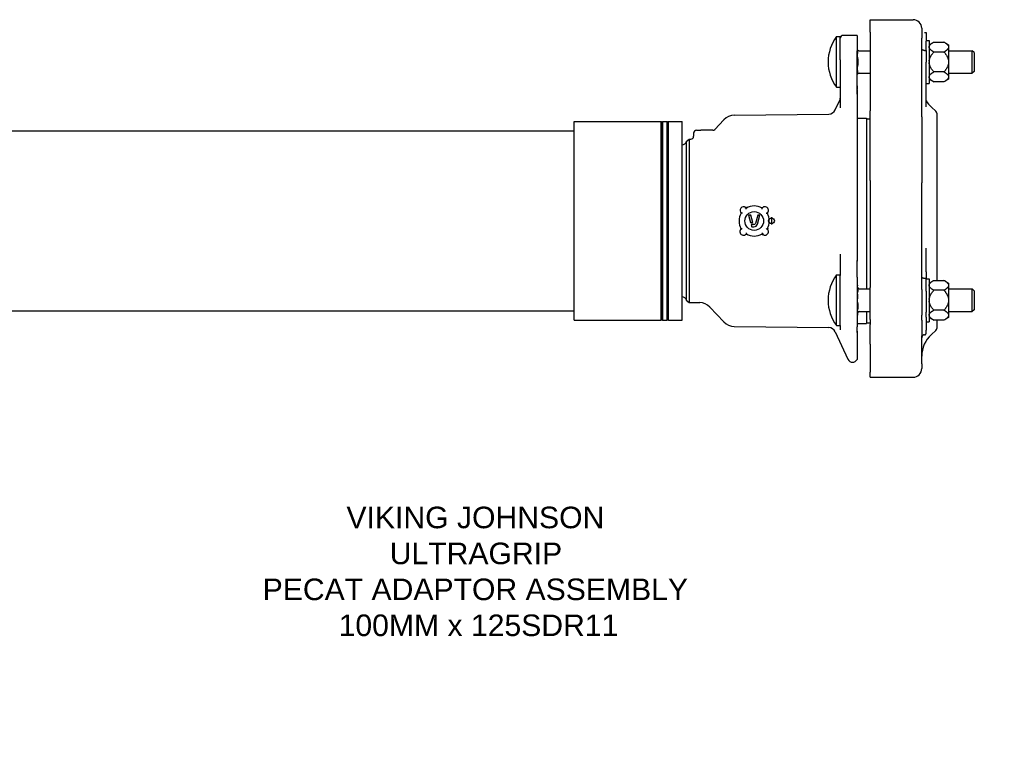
# Model space of a CAD drawing. Header units: millimetres. Extents: x 657 to 4859, y 387 to 1211.
# Tile 2 of 4: x 1040 to 1725, y 387 to 891. Entities that reach past the tile are written whole.
import ezdxf

# ---------------------------------------------------------------- set-up
doc = ezdxf.new("R2010")
doc.units = ezdxf.units.MM
for name, color, linetype in [('DETAIL', 2, 'Continuous'), ('ORIGIN', 6, 'Continuous'), ('TEXT', 7, 'Continuous')]:
    doc.layers.add(name, color=color, linetype=linetype)
doc.styles.add('fastrack', font='ARIAL.TTF')

msp = doc.modelspace()

# ---------------------------------------------------------------- linework, layer by layer
at = {"layer": 'DETAIL'}
for p, q in [((1631.28, 891.14), (1631.28, 891.13)), ((1631.28, 891.14), (1631.28, 891.14)), ((1631.28, 891.14), (1661.28, 891.14)), ((1631.28, 882.39), (1631.28, 891.13)), ((1667.28, 885.14), (1667.28, 885.14)), ((1667.28, 885.13), (1667.28, 885.14)), ((1667.28, 885.13), (1667.28, 878.17)), ((1608.03, 844.14), (1608.03, 879.34)), ((1608.03, 879.34), (1610.64, 879.34)), ((1610.64, 863.16), (1610.64, 879.34)), ((1622.29, 880.24), (1612.64, 880.24)), ((1622.29, 880.24), (1622.29, 869.56)), ((1631.28, 882.39), (1631.28, 827.69)), ((1667.28, 823.47), (1667.28, 878.17)), ((1669.28, 882.17), (1670.28, 882.17)), ((1670.28, 882.16), (1670.28, 882.17)), ((1670.28, 882.17), (1670.28, 882.17)), ((1670.28, 882.16), (1670.28, 876.09)), ((1670.28, 876.74), (1672.42, 876.74)), ((1672.42, 876.74), (1672.42, 846.74)), ((1622.29, 870.01), (1622.64, 870.01)), ((1622.29, 839.3), (1622.29, 869.56)), ((1622.64, 870.01), (1622.64, 867.61)), ((1623.64, 869.59), (1631.28, 869.59)), ((1669.28, 869.74), (1670.28, 869.74)), ((1670.28, 869.74), (1670.28, 876.09)), ((1670.28, 869.74), (1670.28, 861.64)), ((1672.42, 873.74), (1675.62, 875.59)), ((1675.62, 875.59), (1682.72, 875.59)), ((1685.92, 873.74), (1682.72, 875.59)), ((1685.92, 873.74), (1685.92, 872.35)), ((1685.92, 872.35), (1685.92, 871.91)), ((1685.92, 871.91), (1685.92, 862.18)), ((1685.92, 869.59), (1702.42, 869.59)), ((1702.42, 853.89), (1702.42, 869.59)), ((1703.64, 868.37), (1702.42, 869.59)), ((1610.64, 863.16), (1610.64, 829.93)), ((1622.64, 864.96), (1622.64, 867.61)), ((1682.72, 868.66), (1675.62, 868.66)), ((1703.64, 868.37), (1703.64, 855.11)), ((1622.64, 855.91), (1622.64, 858.56)), ((1622.64, 855.91), (1622.64, 853.51)), ((1670.28, 835.32), (1670.28, 861.64)), ((1685.92, 862.18), (1685.92, 861.3)), ((1685.92, 861.3), (1685.92, 851.57)), ((1622.29, 853.47), (1622.64, 853.47)), ((1622.64, 853.5), (1622.64, 853.51)), ((1622.64, 853.47), (1622.64, 853.48)), ((1623.64, 853.89), (1631.28, 853.89)), ((1672.42, 849.74), (1675.62, 847.89)), ((1682.72, 854.81), (1675.62, 854.81)), ((1685.92, 849.74), (1682.72, 847.89)), ((1685.92, 853.89), (1702.42, 853.89)), ((1685.92, 851.57), (1685.92, 851.13)), ((1685.92, 851.13), (1685.92, 849.74)), ((1703.64, 855.11), (1702.42, 853.89)), ((1608.03, 844.14), (1610.64, 844.14)), ((1622.28, 842.57), (1622.28, 723.17)), ((1670.28, 846.74), (1672.42, 846.74)), ((1682.72, 847.89), (1675.62, 847.89)), ((1607.02, 828.38), (1610.46, 835.74)), ((1622.29, 839.3), (1622.29, 723.74)), ((1670.28, 830.57), (1670.28, 835.32)), ((1677.11, 827.58), (1673.96, 830.38)), ((1523.33, 814.86), (1529.74, 821.56)), ((1536.84, 824.64), (1602.55, 825.49)), ((1622.29, 822.59), (1628.88, 822.59)), ((1628.88, 822.59), (1628.88, 703.84)), ((1628.88, 822.09), (1631.28, 822.09)), ((1631.28, 779.28), (1631.28, 827.69)), ((1667.28, 823.47), (1667.28, 777.73)), ((1677.78, 826.09), (1677.78, 709.84)), ((1425.64, 682.11), (1425.64, 820.36)), ((1425.64, 820.36), (1486.14, 820.36)), ((1486.14, 682.11), (1486.14, 820.36)), ((1486.64, 819.86), (1486.14, 820.36)), ((1486.64, 819.86), (1487.14, 820.36)), ((1486.64, 682.61), (1486.64, 819.86)), ((1487.14, 682.11), (1487.14, 820.36)), ((1487.14, 820.36), (1490.14, 820.36)), ((1490.14, 682.11), (1490.14, 820.36)), ((1490.64, 819.86), (1490.14, 820.36)), ((1490.64, 819.86), (1491.14, 820.36)), ((1490.64, 682.61), (1490.64, 819.86)), ((1491.14, 682.11), (1491.14, 820.36)), ((1491.14, 820.36), (1500.64, 820.36)), ((1500.64, 682.11), (1500.64, 820.36)), ((1004.64, 813.74), (1425.64, 813.74)), ((1503.57, 806.42), (1505.48, 808)), ((1505.48, 808), (1506.68, 808.02)), ((1505.48, 808), (1505.48, 694.48)), ((1508.64, 812.24), (1508.64, 810.02)), ((1510.64, 814.24), (1513.64, 814.24)), ((1521.95, 814.24), (1513.64, 814.24)), ((1503.57, 806.42), (1503.57, 696.06)), ((1631.28, 779.28), (1631.28, 704.97)), ((1667.28, 703.43), (1667.28, 777.73)), ((1545.29, 760.09), (1544.97, 760.43)), ((1544.97, 760.43), (1544.97, 760.43)), ((1546.76, 755.12), (1547.42, 754.62)), ((1546.76, 755.12), (1548.16, 750.12)), ((1548.32, 755.12), (1546.76, 755.12)), ((1548.32, 755.12), (1547.94, 754.62)), ((1549.72, 750.12), (1548.32, 755.12)), ((1553.19, 755.12), (1551.57, 749.35)), ((1553.02, 748.95), (1554.75, 755.12)), ((1553.19, 755.12), (1553.57, 754.62)), ((1554.75, 755.12), (1553.19, 755.12)), ((1554.75, 755.12), (1554.09, 754.62)), ((1559.72, 756.58), (1560.08, 756.93)), ((1548.16, 750.12), (1548.54, 750.62)), ((1548.16, 750.12), (1549.72, 750.12)), ((1550.61, 748.62), (1548.58, 748.62)), ((1548.58, 748.62), (1549.24, 748.12)), ((1548.58, 748.62), (1549, 747.12)), ((1549, 747.12), (1549.38, 747.62)), ((1549, 747.12), (1550.61, 747.12)), ((1549.72, 750.12), (1549.06, 750.62)), ((1541.78, 745.66), (1541.42, 745.31)), ((1541.42, 745.31), (1541.42, 745.31)), ((1556.21, 742.15), (1556.55, 741.8)), ((1556.55, 741.8), (1556.55, 741.8)), ((1610.64, 728.12), (1610.64, 713.24)), ((1670.28, 725.85), (1670.28, 732.14)), ((1670.28, 715.72), (1670.28, 725.85)), ((1622.29, 712.01), (1622.29, 723.74)), ((1608.03, 678.39), (1608.03, 713.59)), ((1608.03, 713.59), (1610.64, 713.59)), ((1610.64, 678.39), (1610.64, 713.24)), ((1622.29, 712.01), (1622.29, 677.53)), ((1670.28, 715.72), (1670.28, 710.73)), ((1622.29, 706.39), (1622.64, 706.39)), ((1622.64, 706.39), (1622.64, 706.06)), ((1622.64, 704.73), (1622.64, 706.06)), ((1670.28, 710.99), (1672.42, 710.99)), ((1670.28, 702.4), (1670.28, 710.73)), ((1672.42, 710.99), (1672.42, 680.99)), ((1672.42, 707.99), (1675.62, 709.84)), ((1675.62, 709.84), (1682.72, 709.84)), ((1685.92, 707.99), (1682.72, 709.84)), ((1685.92, 707.99), (1685.92, 706.6)), ((1685.92, 706.6), (1685.92, 706.16)), ((1685.92, 706.16), (1685.92, 696.43)), ((1622.64, 700.17), (1622.64, 701.5)), ((1622.64, 700.17), (1622.64, 696.88)), ((1623.64, 703.84), (1631.28, 703.84)), ((1631.28, 682.6), (1631.28, 704.97)), ((1667.28, 703.43), (1667.28, 685.61)), ((1670.28, 702.4), (1670.28, 687.61)), ((1682.72, 702.91), (1675.62, 702.91)), ((1685.92, 703.84), (1702.42, 703.84)), ((1702.42, 688.14), (1702.42, 703.84)), ((1703.64, 702.62), (1702.42, 703.84)), ((1703.64, 702.62), (1703.64, 689.36)), ((1503.57, 696.06), (1505.48, 694.48)), ((1505.48, 694.48), (1512.85, 694.33)), ((1622.64, 694.6), (1622.64, 696.88)), ((1685.92, 696.43), (1685.92, 695.55)), ((1685.92, 695.55), (1685.92, 685.82)), ((1004.64, 688.74), (1425.64, 688.74)), ((1519.87, 691.24), (1529.74, 680.92)), ((1622.29, 685.59), (1622.64, 685.59)), ((1622.64, 686.78), (1622.64, 689.06)), ((1622.64, 686.78), (1622.64, 685.59)), ((1623.64, 688.14), (1631.28, 688.14)), ((1628.88, 688.14), (1628.88, 679.89)), ((1667.28, 682.16), (1667.28, 685.61)), ((1670.28, 684.15), (1670.28, 687.61)), ((1682.72, 689.06), (1675.62, 689.06)), ((1685.92, 688.14), (1702.42, 688.14)), ((1685.92, 685.82), (1685.92, 685.38)), ((1685.92, 685.38), (1685.92, 683.99)), ((1703.64, 689.36), (1702.42, 688.14)), ((1425.64, 682.11), (1486.14, 682.11)), ((1486.64, 682.61), (1486.14, 682.11)), ((1486.64, 682.61), (1487.14, 682.11)), ((1487.14, 682.11), (1490.14, 682.11)), ((1490.64, 682.61), (1490.14, 682.11)), ((1490.64, 682.61), (1491.14, 682.11)), ((1491.14, 682.11), (1500.64, 682.11)), ((1536.84, 677.84), (1602.55, 676.99)), ((1608.03, 678.39), (1610.64, 678.39)), ((1610.64, 678.39), (1610.64, 675.51)), ((1622.29, 679.89), (1628.88, 679.89)), ((1628.88, 680.39), (1631.28, 680.39)), ((1631.28, 682.6), (1631.28, 679.14)), ((1631.28, 665.48), (1631.28, 679.14)), ((1667.28, 682.16), (1667.28, 671.28)), ((1670.28, 684.15), (1670.28, 675.12)), ((1670.28, 680.99), (1672.42, 680.99)), ((1672.42, 683.99), (1675.62, 682.14)), ((1682.72, 682.14), (1675.62, 682.14)), ((1677.78, 682.14), (1677.78, 676.39)), ((1685.92, 683.99), (1682.72, 682.14)), ((1607.02, 674.1), (1615.97, 654.91)), ((1622.28, 673.49), (1622.28, 654.83)), ((1622.29, 674.46), (1622.29, 677.53)), ((1622.29, 674.46), (1622.29, 657.92)), ((1667.28, 651.82), (1667.28, 671.28)), ((1670.28, 673.01), (1670.28, 675.12)), ((1677.11, 674.9), (1673.96, 672.1)), ((1631.28, 665.48), (1631.28, 646.02)), ((1622.29, 657.92), (1622.28, 654.83)), ((1667.28, 651.82), (1667.28, 648.48)), ((1631.28, 642.48), (1631.28, 646.02)), ((1631.28, 642.48), (1661.28, 642.48))]:
    msp.add_line(p, q, dxfattribs=at)
at = {"layer": 'DETAIL', "flags": 128}
for points in [[(1622.84, 869.99), (1622.84, 869.99), (1622.84, 869.99), (1622.83, 869.99), (1622.83, 869.99), (1622.82, 869.99), (1622.81, 869.99), (1622.8, 869.99), (1622.79, 869.99), (1622.78, 869.99), (1622.77, 869.99), (1622.76, 869.99), (1622.74, 869.99), (1622.73, 869.99), (1622.72, 869.99), (1622.71, 869.99), (1622.7, 870), (1622.69, 870), (1622.68, 870), (1622.67, 870), (1622.66, 870), (1622.65, 870), (1622.65, 870), (1622.64, 870), (1622.64, 870)], [(1669.28, 869.74), (1669.14, 869.74), (1669.01, 869.75), (1668.88, 869.76), (1668.76, 869.77), (1668.63, 869.8), (1668.51, 869.82), (1668.39, 869.85), (1668.27, 869.89), (1668.16, 869.92), (1668.05, 869.97), (1667.95, 870.01), (1667.86, 870.06), (1667.77, 870.12), (1667.69, 870.17), (1667.61, 870.23), (1667.54, 870.29), (1667.48, 870.36), (1667.43, 870.42), (1667.38, 870.49), (1667.34, 870.56), (1667.31, 870.63), (1667.29, 870.7), (1667.28, 870.77), (1667.28, 870.84)], [(1672.42, 872.35), (1672.44, 872.48), (1672.47, 872.61), (1672.51, 872.73), (1672.56, 872.86), (1672.62, 872.99), (1672.69, 873.12), (1672.77, 873.25), (1672.86, 873.38), (1672.96, 873.51), (1673.06, 873.64), (1673.18, 873.78), (1673.31, 873.91), (1673.44, 874.04), (1673.59, 874.18), (1673.74, 874.31), (1673.91, 874.45), (1674.09, 874.59), (1674.27, 874.72), (1674.47, 874.86), (1674.68, 875.01), (1674.9, 875.15), (1675.13, 875.29), (1675.37, 875.44), (1675.62, 875.59)], [(1675.62, 868.66), (1675.37, 868.81), (1675.13, 868.96), (1674.9, 869.1), (1674.68, 869.25), (1674.47, 869.39), (1674.27, 869.53), (1674.09, 869.67), (1673.91, 869.81), (1673.74, 869.94), (1673.59, 870.08), (1673.44, 870.21), (1673.31, 870.34), (1673.18, 870.48), (1673.06, 870.61), (1672.96, 870.74), (1672.86, 870.87), (1672.77, 871), (1672.69, 871.13), (1672.62, 871.26), (1672.56, 871.39), (1672.51, 871.52), (1672.47, 871.65), (1672.44, 871.78), (1672.42, 871.91)], [(1682.72, 875.59), (1682.98, 875.44), (1683.22, 875.29), (1683.45, 875.15), (1683.67, 875.01), (1683.87, 874.86), (1684.07, 874.72), (1684.26, 874.59), (1684.43, 874.45), (1684.6, 874.31), (1684.76, 874.18), (1684.9, 874.04), (1685.04, 873.91), (1685.16, 873.78), (1685.28, 873.64), (1685.39, 873.51), (1685.49, 873.38), (1685.57, 873.25), (1685.65, 873.12), (1685.72, 872.99), (1685.78, 872.86), (1685.83, 872.73), (1685.87, 872.61), (1685.9, 872.48), (1685.92, 872.35)], [(1685.92, 871.91), (1685.9, 871.78), (1685.87, 871.65), (1685.83, 871.52), (1685.78, 871.39), (1685.72, 871.26), (1685.65, 871.13), (1685.57, 871), (1685.49, 870.87), (1685.39, 870.74), (1685.28, 870.61), (1685.16, 870.48), (1685.04, 870.34), (1684.9, 870.21), (1684.76, 870.08), (1684.6, 869.94), (1684.43, 869.81), (1684.26, 869.67), (1684.07, 869.53), (1683.87, 869.39), (1683.67, 869.25), (1683.45, 869.1), (1683.22, 868.96), (1682.98, 868.81), (1682.72, 868.66)], [(1622.64, 864.96), (1622.65, 864.7), (1622.66, 864.43), (1622.68, 864.16), (1622.7, 863.9), (1622.72, 863.64), (1622.74, 863.38), (1622.77, 863.1), (1622.79, 862.83), (1622.81, 862.55), (1622.83, 862.28), (1622.84, 862.02), (1622.84, 861.76), (1622.84, 861.51), (1622.83, 861.24), (1622.81, 860.97), (1622.79, 860.69), (1622.77, 860.42), (1622.74, 860.15), (1622.72, 859.88), (1622.7, 859.62), (1622.68, 859.37), (1622.66, 859.09), (1622.65, 858.82), (1622.64, 858.56)], [(1672.42, 862.18), (1672.44, 862.44), (1672.47, 862.7), (1672.51, 862.95), (1672.56, 863.21), (1672.62, 863.47), (1672.69, 863.73), (1672.77, 863.99), (1672.86, 864.25), (1672.96, 864.51), (1673.06, 864.77), (1673.18, 865.04), (1673.31, 865.3), (1673.44, 865.57), (1673.59, 865.84), (1673.74, 866.11), (1673.91, 866.38), (1674.09, 866.66), (1674.27, 866.93), (1674.47, 867.21), (1674.68, 867.5), (1674.9, 867.78), (1675.13, 868.07), (1675.37, 868.37), (1675.62, 868.66)], [(1682.72, 868.66), (1682.98, 868.37), (1683.22, 868.07), (1683.45, 867.78), (1683.67, 867.5), (1683.87, 867.21), (1684.07, 866.93), (1684.26, 866.66), (1684.43, 866.38), (1684.6, 866.11), (1684.76, 865.84), (1684.9, 865.57), (1685.04, 865.3), (1685.16, 865.04), (1685.28, 864.77), (1685.39, 864.51), (1685.49, 864.25), (1685.57, 863.99), (1685.65, 863.73), (1685.72, 863.47), (1685.78, 863.21), (1685.83, 862.95), (1685.87, 862.7), (1685.9, 862.44), (1685.92, 862.18)], [(1675.62, 854.81), (1675.37, 855.11), (1675.13, 855.4), (1674.9, 855.69), (1674.68, 855.98), (1674.47, 856.26), (1674.27, 856.54), (1674.09, 856.82), (1673.91, 857.1), (1673.74, 857.37), (1673.59, 857.64), (1673.44, 857.91), (1673.31, 858.18), (1673.18, 858.44), (1673.06, 858.7), (1672.96, 858.97), (1672.86, 859.23), (1672.77, 859.49), (1672.69, 859.75), (1672.62, 860.01), (1672.56, 860.27), (1672.51, 860.52), (1672.47, 860.78), (1672.44, 861.04), (1672.42, 861.3)], [(1685.92, 861.3), (1685.9, 861.04), (1685.87, 860.78), (1685.83, 860.52), (1685.78, 860.27), (1685.72, 860.01), (1685.65, 859.75), (1685.57, 859.49), (1685.49, 859.23), (1685.39, 858.97), (1685.28, 858.7), (1685.16, 858.44), (1685.04, 858.18), (1684.9, 857.91), (1684.76, 857.64), (1684.6, 857.37), (1684.43, 857.1), (1684.26, 856.82), (1684.07, 856.54), (1683.87, 856.26), (1683.67, 855.98), (1683.45, 855.69), (1683.22, 855.4), (1682.98, 855.11), (1682.72, 854.81)], [(1622.64, 853.5), (1622.65, 853.5), (1622.66, 853.5), (1622.68, 853.5), (1622.7, 853.5), (1622.72, 853.49), (1622.74, 853.49), (1622.77, 853.49), (1622.79, 853.49), (1622.81, 853.49), (1622.83, 853.49), (1622.84, 853.49), (1622.84, 853.49), (1622.84, 853.49), (1622.83, 853.49), (1622.81, 853.49), (1622.79, 853.49), (1622.77, 853.49), (1622.74, 853.49), (1622.72, 853.48), (1622.7, 853.48), (1622.68, 853.48), (1622.66, 853.48), (1622.65, 853.48), (1622.64, 853.48)], [(1672.42, 851.57), (1672.44, 851.7), (1672.47, 851.83), (1672.51, 851.96), (1672.56, 852.09), (1672.62, 852.22), (1672.69, 852.35), (1672.77, 852.48), (1672.86, 852.61), (1672.96, 852.74), (1673.06, 852.87), (1673.18, 853), (1673.31, 853.13), (1673.44, 853.27), (1673.59, 853.4), (1673.74, 853.54), (1673.91, 853.67), (1674.09, 853.81), (1674.27, 853.95), (1674.47, 854.09), (1674.68, 854.23), (1674.9, 854.37), (1675.13, 854.52), (1675.37, 854.67), (1675.62, 854.81)], [(1675.62, 847.89), (1675.37, 848.04), (1675.13, 848.18), (1674.9, 848.33), (1674.68, 848.47), (1674.47, 848.61), (1674.27, 848.75), (1674.09, 848.89), (1673.91, 849.03), (1673.74, 849.17), (1673.59, 849.3), (1673.44, 849.44), (1673.31, 849.57), (1673.18, 849.7), (1673.06, 849.83), (1672.96, 849.97), (1672.86, 850.1), (1672.77, 850.23), (1672.69, 850.36), (1672.62, 850.49), (1672.56, 850.62), (1672.51, 850.74), (1672.47, 850.87), (1672.44, 851), (1672.42, 851.13)], [(1682.72, 854.81), (1682.98, 854.67), (1683.22, 854.52), (1683.45, 854.37), (1683.67, 854.23), (1683.87, 854.09), (1684.07, 853.95), (1684.26, 853.81), (1684.43, 853.67), (1684.6, 853.54), (1684.76, 853.4), (1684.9, 853.27), (1685.04, 853.13), (1685.16, 853), (1685.28, 852.87), (1685.39, 852.74), (1685.49, 852.61), (1685.57, 852.48), (1685.65, 852.35), (1685.72, 852.22), (1685.78, 852.09), (1685.83, 851.96), (1685.87, 851.83), (1685.9, 851.7), (1685.92, 851.57)], [(1685.92, 851.13), (1685.9, 851), (1685.87, 850.87), (1685.83, 850.74), (1685.78, 850.62), (1685.72, 850.49), (1685.65, 850.36), (1685.57, 850.23), (1685.49, 850.1), (1685.39, 849.97), (1685.28, 849.83), (1685.16, 849.7), (1685.04, 849.57), (1684.9, 849.44), (1684.76, 849.3), (1684.6, 849.17), (1684.43, 849.03), (1684.26, 848.89), (1684.07, 848.75), (1683.87, 848.61), (1683.67, 848.47), (1683.45, 848.33), (1683.22, 848.18), (1682.98, 848.04), (1682.72, 847.89)], [(1622.28, 842.57), (1622.28, 842.62), (1622.28, 842.69), (1622.28, 842.76), (1622.28, 842.84), (1622.28, 842.92), (1622.28, 843.01), (1622.28, 843.1), (1622.28, 843.2), (1622.28, 843.3), (1622.28, 843.4), (1622.27, 843.51), (1622.27, 843.61), (1622.27, 843.73), (1622.27, 843.84), (1622.27, 843.96), (1622.27, 844.08), (1622.27, 844.2), (1622.27, 844.33), (1622.27, 844.46), (1622.27, 844.59), (1622.27, 844.72), (1622.27, 844.86), (1622.27, 845), (1622.27, 845.14)], [(1622.27, 845.14), (1622.27, 845.06), (1622.27, 844.98), (1622.27, 844.89), (1622.27, 844.81), (1622.27, 844.72), (1622.27, 844.64), (1622.27, 844.56), (1622.27, 844.47), (1622.27, 844.39), (1622.27, 844.31), (1622.27, 844.23), (1622.27, 844.14), (1622.27, 844.06), (1622.27, 843.98), (1622.27, 843.9), (1622.27, 843.81), (1622.27, 843.73), (1622.28, 843.65), (1622.28, 843.57), (1622.28, 843.48), (1622.28, 843.4), (1622.28, 843.32), (1622.28, 843.24), (1622.28, 843.16)], [(1622.29, 839.3), (1622.29, 839.46), (1622.29, 839.61), (1622.29, 839.77), (1622.29, 839.93), (1622.29, 840.09), (1622.29, 840.24), (1622.29, 840.4), (1622.28, 840.56), (1622.28, 840.72), (1622.28, 840.88), (1622.28, 841.04), (1622.28, 841.2), (1622.28, 841.36), (1622.28, 841.52), (1622.28, 841.69), (1622.28, 841.85), (1622.28, 842.01), (1622.28, 842.17), (1622.28, 842.34), (1622.28, 842.5), (1622.28, 842.66), (1622.28, 842.83), (1622.28, 842.99), (1622.28, 843.16)], [(1544.63, 760.06), (1544.65, 760.09), (1544.68, 760.11), (1544.7, 760.13), (1544.72, 760.16), (1544.74, 760.18), (1544.76, 760.2), (1544.78, 760.23), (1544.8, 760.25), (1544.82, 760.27), (1544.84, 760.29), (1544.85, 760.31), (1544.87, 760.32), (1544.88, 760.34), (1544.9, 760.36), (1544.91, 760.37), (1544.92, 760.38), (1544.93, 760.39), (1544.94, 760.4), (1544.95, 760.41), (1544.96, 760.42), (1544.96, 760.43), (1544.97, 760.43), (1544.97, 760.43), (1544.97, 760.43)], [(1544.97, 760.43), (1544.97, 760.43), (1544.98, 760.43), (1544.98, 760.43), (1544.99, 760.44), (1545, 760.44), (1545.01, 760.45), (1545.02, 760.45), (1545.03, 760.46), (1545.04, 760.47), (1545.05, 760.48), (1545.07, 760.5), (1545.08, 760.51), (1545.1, 760.52), (1545.12, 760.54), (1545.13, 760.56), (1545.15, 760.57), (1545.17, 760.59), (1545.19, 760.61), (1545.21, 760.63), (1545.23, 760.65), (1545.25, 760.67), (1545.27, 760.69), (1545.29, 760.72), (1545.31, 760.74)], [(1545.22, 759.45), (1545.22, 759.49), (1545.22, 759.52), (1545.23, 759.56), (1545.23, 759.6), (1545.24, 759.64), (1545.24, 759.67), (1545.25, 759.71), (1545.25, 759.74), (1545.25, 759.78), (1545.26, 759.81), (1545.26, 759.84), (1545.27, 759.88), (1545.27, 759.91), (1545.27, 759.93), (1545.28, 759.96), (1545.28, 759.99), (1545.28, 760.01), (1545.29, 760.03), (1545.29, 760.05), (1545.29, 760.06), (1545.29, 760.08), (1545.29, 760.08), (1545.29, 760.09), (1545.29, 760.09)], [(1545.39, 760.66), (1545.38, 760.62), (1545.38, 760.59), (1545.37, 760.56), (1545.37, 760.52), (1545.36, 760.49), (1545.36, 760.46), (1545.35, 760.43), (1545.35, 760.39), (1545.34, 760.36), (1545.34, 760.33), (1545.33, 760.31), (1545.33, 760.28), (1545.33, 760.25), (1545.32, 760.23), (1545.32, 760.21), (1545.31, 760.18), (1545.31, 760.16), (1545.31, 760.15), (1545.3, 760.13), (1545.3, 760.12), (1545.3, 760.11), (1545.3, 760.1), (1545.3, 760.09), (1545.29, 760.09)], [(1556.12, 760.66), (1556.13, 760.63), (1556.13, 760.59), (1556.14, 760.56), (1556.14, 760.52), (1556.15, 760.49), (1556.15, 760.46), (1556.15, 760.43), (1556.16, 760.4), (1556.16, 760.36), (1556.17, 760.34), (1556.17, 760.31), (1556.18, 760.28), (1556.18, 760.25), (1556.19, 760.23), (1556.19, 760.2), (1556.19, 760.18), (1556.2, 760.16), (1556.2, 760.15), (1556.2, 760.13), (1556.21, 760.12), (1556.21, 760.11), (1556.21, 760.1), (1556.21, 760.09), (1556.21, 760.09)], [(1556.37, 759.4), (1556.36, 759.44), (1556.35, 759.48), (1556.34, 759.51), (1556.33, 759.55), (1556.32, 759.59), (1556.31, 759.63), (1556.3, 759.67), (1556.29, 759.71), (1556.28, 759.74), (1556.27, 759.78), (1556.27, 759.81), (1556.26, 759.85), (1556.25, 759.88), (1556.25, 759.91), (1556.24, 759.94), (1556.23, 759.97), (1556.23, 760), (1556.22, 760.02), (1556.22, 760.04), (1556.22, 760.06), (1556.22, 760.07), (1556.21, 760.08), (1556.21, 760.09), (1556.21, 760.09)], [(1541.16, 756.47), (1541.2, 756.47), (1541.24, 756.47), (1541.27, 756.48), (1541.31, 756.48), (1541.34, 756.49), (1541.38, 756.49), (1541.41, 756.5), (1541.44, 756.5), (1541.48, 756.51), (1541.51, 756.51), (1541.54, 756.52), (1541.57, 756.52), (1541.6, 756.53), (1541.63, 756.53), (1541.65, 756.54), (1541.67, 756.54), (1541.7, 756.55), (1541.72, 756.55), (1541.73, 756.56), (1541.75, 756.56), (1541.76, 756.57), (1541.77, 756.57), (1541.78, 756.58), (1541.78, 756.58)], [(1542.46, 756.71), (1542.42, 756.7), (1542.39, 756.7), (1542.35, 756.69), (1542.31, 756.68), (1542.27, 756.67), (1542.23, 756.66), (1542.19, 756.65), (1542.16, 756.65), (1542.12, 756.64), (1542.09, 756.63), (1542.05, 756.63), (1542.02, 756.62), (1541.99, 756.61), (1541.95, 756.61), (1541.93, 756.6), (1541.9, 756.6), (1541.87, 756.6), (1541.85, 756.59), (1541.83, 756.59), (1541.81, 756.59), (1541.8, 756.58), (1541.79, 756.58), (1541.79, 756.58), (1541.78, 756.58)], [(1559.08, 756.66), (1559.12, 756.65), (1559.16, 756.65), (1559.19, 756.64), (1559.23, 756.64), (1559.27, 756.64), (1559.3, 756.63), (1559.34, 756.63), (1559.38, 756.62), (1559.41, 756.62), (1559.44, 756.62), (1559.48, 756.61), (1559.51, 756.61), (1559.54, 756.6), (1559.57, 756.6), (1559.59, 756.6), (1559.62, 756.59), (1559.64, 756.59), (1559.66, 756.59), (1559.68, 756.59), (1559.69, 756.58), (1559.71, 756.58), (1559.72, 756.58), (1559.72, 756.58), (1559.72, 756.58)], [(1559.72, 757.27), (1559.74, 757.25), (1559.77, 757.23), (1559.79, 757.2), (1559.81, 757.18), (1559.84, 757.16), (1559.86, 757.14), (1559.88, 757.12), (1559.9, 757.1), (1559.92, 757.08), (1559.94, 757.06), (1559.96, 757.05), (1559.98, 757.03), (1559.99, 757.01), (1560.01, 757), (1560.02, 756.99), (1560.03, 756.97), (1560.05, 756.96), (1560.06, 756.95), (1560.06, 756.95), (1560.07, 756.94), (1560.08, 756.94), (1560.08, 756.93), (1560.08, 756.93), (1560.08, 756.93)], [(1560.36, 756.46), (1560.32, 756.46), (1560.29, 756.47), (1560.25, 756.47), (1560.21, 756.48), (1560.18, 756.49), (1560.14, 756.49), (1560.11, 756.5), (1560.07, 756.5), (1560.04, 756.51), (1560.01, 756.51), (1559.97, 756.52), (1559.94, 756.53), (1559.91, 756.53), (1559.89, 756.54), (1559.86, 756.54), (1559.83, 756.55), (1559.81, 756.55), (1559.79, 756.56), (1559.77, 756.56), (1559.76, 756.57), (1559.74, 756.57), (1559.73, 756.57), (1559.73, 756.58), (1559.72, 756.58)], [(1560.45, 756.55), (1560.43, 756.57), (1560.4, 756.6), (1560.38, 756.62), (1560.36, 756.64), (1560.33, 756.66), (1560.31, 756.69), (1560.29, 756.71), (1560.26, 756.73), (1560.24, 756.75), (1560.22, 756.77), (1560.21, 756.79), (1560.19, 756.81), (1560.17, 756.83), (1560.16, 756.84), (1560.14, 756.86), (1560.13, 756.87), (1560.12, 756.88), (1560.11, 756.89), (1560.1, 756.9), (1560.09, 756.91), (1560.09, 756.92), (1560.08, 756.92), (1560.08, 756.93), (1560.08, 756.93)], [(1541.06, 745.69), (1541.08, 745.67), (1541.11, 745.64), (1541.13, 745.62), (1541.16, 745.6), (1541.18, 745.58), (1541.2, 745.55), (1541.22, 745.53), (1541.25, 745.51), (1541.27, 745.49), (1541.29, 745.47), (1541.3, 745.45), (1541.32, 745.43), (1541.34, 745.42), (1541.35, 745.4), (1541.37, 745.38), (1541.38, 745.37), (1541.39, 745.36), (1541.4, 745.35), (1541.4, 745.34), (1541.41, 745.33), (1541.42, 745.32), (1541.42, 745.32), (1541.42, 745.31), (1541.42, 745.31)], [(1541.16, 745.79), (1541.2, 745.78), (1541.23, 745.78), (1541.27, 745.77), (1541.3, 745.77), (1541.34, 745.76), (1541.37, 745.75), (1541.41, 745.75), (1541.44, 745.74), (1541.47, 745.74), (1541.51, 745.73), (1541.54, 745.73), (1541.57, 745.72), (1541.6, 745.71), (1541.62, 745.71), (1541.65, 745.7), (1541.67, 745.7), (1541.7, 745.69), (1541.72, 745.69), (1541.73, 745.68), (1541.75, 745.68), (1541.76, 745.68), (1541.77, 745.67), (1541.78, 745.67), (1541.78, 745.66)], [(1541.78, 744.97), (1541.76, 744.99), (1541.74, 745.01), (1541.71, 745.04), (1541.69, 745.06), (1541.67, 745.08), (1541.64, 745.1), (1541.62, 745.12), (1541.6, 745.14), (1541.58, 745.16), (1541.56, 745.18), (1541.54, 745.19), (1541.53, 745.21), (1541.51, 745.23), (1541.49, 745.24), (1541.48, 745.25), (1541.47, 745.26), (1541.46, 745.27), (1541.45, 745.28), (1541.44, 745.29), (1541.43, 745.3), (1541.43, 745.3), (1541.42, 745.31), (1541.42, 745.31), (1541.42, 745.31)], [(1542.42, 745.59), (1542.39, 745.59), (1542.35, 745.59), (1542.31, 745.6), (1542.27, 745.6), (1542.24, 745.61), (1542.2, 745.61), (1542.17, 745.62), (1542.13, 745.62), (1542.1, 745.62), (1542.06, 745.63), (1542.03, 745.63), (1542, 745.64), (1541.97, 745.64), (1541.94, 745.64), (1541.91, 745.65), (1541.89, 745.65), (1541.86, 745.65), (1541.84, 745.66), (1541.83, 745.66), (1541.81, 745.66), (1541.8, 745.66), (1541.79, 745.66), (1541.79, 745.66), (1541.78, 745.66)], [(1545.14, 742.85), (1545.15, 742.81), (1545.16, 742.77), (1545.17, 742.73), (1545.18, 742.69), (1545.19, 742.65), (1545.2, 742.61), (1545.21, 742.58), (1545.22, 742.54), (1545.22, 742.5), (1545.23, 742.46), (1545.24, 742.43), (1545.25, 742.39), (1545.25, 742.36), (1545.26, 742.33), (1545.27, 742.3), (1545.27, 742.27), (1545.28, 742.25), (1545.28, 742.22), (1545.28, 742.2), (1545.29, 742.18), (1545.29, 742.17), (1545.29, 742.16), (1545.29, 742.15), (1545.29, 742.15)], [(1545.4, 741.58), (1545.39, 741.62), (1545.39, 741.65), (1545.38, 741.69), (1545.38, 741.72), (1545.37, 741.75), (1545.37, 741.78), (1545.36, 741.82), (1545.36, 741.85), (1545.35, 741.88), (1545.35, 741.91), (1545.34, 741.94), (1545.34, 741.96), (1545.33, 741.99), (1545.33, 742.01), (1545.32, 742.04), (1545.32, 742.06), (1545.32, 742.08), (1545.31, 742.1), (1545.31, 742.11), (1545.3, 742.13), (1545.3, 742.14), (1545.3, 742.14), (1545.3, 742.15), (1545.29, 742.15)], [(1556.13, 741.59), (1556.14, 741.62), (1556.14, 741.66), (1556.15, 741.69), (1556.15, 741.72), (1556.16, 741.76), (1556.16, 741.79), (1556.16, 741.82), (1556.17, 741.85), (1556.17, 741.88), (1556.18, 741.91), (1556.18, 741.94), (1556.19, 741.97), (1556.19, 741.99), (1556.19, 742.02), (1556.2, 742.04), (1556.2, 742.06), (1556.2, 742.08), (1556.2, 742.1), (1556.21, 742.12), (1556.21, 742.13), (1556.21, 742.14), (1556.21, 742.15), (1556.21, 742.15), (1556.21, 742.15)], [(1556.29, 742.79), (1556.29, 742.76), (1556.28, 742.72), (1556.28, 742.68), (1556.27, 742.64), (1556.27, 742.61), (1556.26, 742.57), (1556.26, 742.54), (1556.26, 742.5), (1556.25, 742.47), (1556.25, 742.43), (1556.24, 742.4), (1556.24, 742.37), (1556.24, 742.34), (1556.23, 742.31), (1556.23, 742.28), (1556.23, 742.26), (1556.22, 742.23), (1556.22, 742.21), (1556.22, 742.2), (1556.22, 742.18), (1556.21, 742.17), (1556.21, 742.16), (1556.21, 742.15), (1556.21, 742.15)], [(1556.21, 741.5), (1556.24, 741.52), (1556.26, 741.54), (1556.28, 741.56), (1556.3, 741.58), (1556.32, 741.6), (1556.34, 741.62), (1556.36, 741.64), (1556.38, 741.66), (1556.39, 741.68), (1556.41, 741.69), (1556.43, 741.71), (1556.44, 741.72), (1556.46, 741.74), (1556.47, 741.75), (1556.49, 741.76), (1556.5, 741.77), (1556.51, 741.78), (1556.52, 741.78), (1556.53, 741.79), (1556.54, 741.79), (1556.54, 741.8), (1556.55, 741.8), (1556.55, 741.8), (1556.55, 741.8)], [(1556.9, 742.16), (1556.87, 742.14), (1556.85, 742.11), (1556.83, 742.09), (1556.81, 742.07), (1556.79, 742.04), (1556.76, 742.02), (1556.74, 742), (1556.72, 741.98), (1556.71, 741.96), (1556.69, 741.94), (1556.67, 741.92), (1556.65, 741.9), (1556.64, 741.89), (1556.62, 741.87), (1556.61, 741.86), (1556.6, 741.85), (1556.59, 741.83), (1556.58, 741.82), (1556.57, 741.82), (1556.56, 741.81), (1556.56, 741.8), (1556.56, 741.8), (1556.55, 741.8), (1556.55, 741.8)], [(1559.03, 745.51), (1559.07, 745.52), (1559.11, 745.53), (1559.15, 745.54), (1559.18, 745.55), (1559.22, 745.56), (1559.26, 745.57), (1559.3, 745.58), (1559.34, 745.58), (1559.37, 745.59), (1559.41, 745.6), (1559.45, 745.61), (1559.48, 745.62), (1559.51, 745.62), (1559.54, 745.63), (1559.57, 745.64), (1559.6, 745.64), (1559.63, 745.65), (1559.65, 745.65), (1559.67, 745.65), (1559.69, 745.66), (1559.7, 745.66), (1559.71, 745.66), (1559.72, 745.66), (1559.72, 745.66)], [(1560.36, 745.8), (1560.33, 745.79), (1560.29, 745.79), (1560.25, 745.78), (1560.22, 745.78), (1560.18, 745.77), (1560.15, 745.76), (1560.11, 745.76), (1560.08, 745.75), (1560.04, 745.75), (1560.01, 745.74), (1559.98, 745.73), (1559.95, 745.73), (1559.92, 745.72), (1559.89, 745.72), (1559.86, 745.71), (1559.84, 745.7), (1559.81, 745.7), (1559.79, 745.69), (1559.77, 745.69), (1559.76, 745.68), (1559.74, 745.68), (1559.73, 745.67), (1559.73, 745.67), (1559.72, 745.66)], [(1622.27, 719.9), (1622.27, 720.01), (1622.27, 720.12), (1622.27, 720.24), (1622.27, 720.36), (1622.27, 720.49), (1622.27, 720.62), (1622.27, 720.75), (1622.27, 720.89), (1622.27, 721.03), (1622.27, 721.17), (1622.27, 721.31), (1622.27, 721.45), (1622.27, 721.59), (1622.27, 721.73), (1622.27, 721.87), (1622.28, 722.01), (1622.28, 722.14), (1622.28, 722.28), (1622.28, 722.41), (1622.28, 722.55), (1622.28, 722.69), (1622.28, 722.84), (1622.28, 723), (1622.28, 723.17)], [(1622.27, 719.9), (1622.27, 719.97), (1622.27, 720.03), (1622.27, 720.1), (1622.27, 720.16), (1622.27, 720.22), (1622.27, 720.29), (1622.27, 720.35), (1622.27, 720.42), (1622.27, 720.48), (1622.27, 720.55), (1622.27, 720.61), (1622.27, 720.68), (1622.27, 720.74), (1622.27, 720.81), (1622.27, 720.87), (1622.27, 720.94), (1622.27, 721), (1622.27, 721.07), (1622.27, 721.13), (1622.28, 721.2), (1622.28, 721.26), (1622.28, 721.33), (1622.28, 721.4), (1622.28, 721.46)], [(1622.28, 721.46), (1622.28, 721.55), (1622.28, 721.65), (1622.28, 721.74), (1622.28, 721.83), (1622.28, 721.93), (1622.28, 722.02), (1622.28, 722.12), (1622.28, 722.21), (1622.28, 722.3), (1622.28, 722.4), (1622.28, 722.49), (1622.28, 722.59), (1622.28, 722.68), (1622.28, 722.78), (1622.28, 722.88), (1622.28, 722.97), (1622.29, 723.07), (1622.29, 723.16), (1622.29, 723.26), (1622.29, 723.36), (1622.29, 723.45), (1622.29, 723.55), (1622.29, 723.65), (1622.29, 723.74)], [(1669.28, 711.19), (1669.14, 711.2), (1669.01, 711.2), (1668.88, 711.21), (1668.76, 711.23), (1668.63, 711.24), (1668.51, 711.27), (1668.39, 711.29), (1668.27, 711.32), (1668.16, 711.35), (1668.05, 711.39), (1667.95, 711.43), (1667.86, 711.47), (1667.77, 711.51), (1667.69, 711.56), (1667.61, 711.61), (1667.54, 711.66), (1667.48, 711.71), (1667.43, 711.76), (1667.38, 711.82), (1667.34, 711.88), (1667.31, 711.93), (1667.29, 711.99), (1667.28, 712.05), (1667.28, 712.11)], [(1670.28, 710.73), (1670.27, 710.76), (1670.27, 710.79), (1670.26, 710.82), (1670.24, 710.85), (1670.22, 710.88), (1670.2, 710.91), (1670.18, 710.93), (1670.14, 710.96), (1670.11, 710.99), (1670.07, 711.01), (1670.03, 711.04), (1669.99, 711.06), (1669.94, 711.08), (1669.89, 711.1), (1669.84, 711.12), (1669.78, 711.13), (1669.72, 711.15), (1669.66, 711.16), (1669.6, 711.17), (1669.54, 711.18), (1669.47, 711.19), (1669.41, 711.19), (1669.34, 711.19), (1669.28, 711.19)], [(1672.42, 706.6), (1672.44, 706.73), (1672.47, 706.86), (1672.51, 706.98), (1672.56, 707.11), (1672.62, 707.24), (1672.69, 707.37), (1672.77, 707.5), (1672.86, 707.63), (1672.96, 707.76), (1673.06, 707.89), (1673.18, 708.03), (1673.31, 708.16), (1673.44, 708.29), (1673.59, 708.43), (1673.74, 708.56), (1673.91, 708.7), (1674.09, 708.84), (1674.27, 708.97), (1674.47, 709.11), (1674.68, 709.26), (1674.9, 709.4), (1675.13, 709.54), (1675.37, 709.69), (1675.62, 709.84)], [(1675.62, 702.91), (1675.37, 703.06), (1675.13, 703.21), (1674.9, 703.35), (1674.68, 703.5), (1674.47, 703.64), (1674.27, 703.78), (1674.09, 703.92), (1673.91, 704.06), (1673.74, 704.19), (1673.59, 704.33), (1673.44, 704.46), (1673.31, 704.59), (1673.18, 704.73), (1673.06, 704.86), (1672.96, 704.99), (1672.86, 705.12), (1672.77, 705.25), (1672.69, 705.38), (1672.62, 705.51), (1672.56, 705.64), (1672.51, 705.77), (1672.47, 705.9), (1672.44, 706.03), (1672.42, 706.16)], [(1682.72, 709.84), (1682.98, 709.69), (1683.22, 709.54), (1683.45, 709.4), (1683.67, 709.26), (1683.87, 709.11), (1684.07, 708.97), (1684.26, 708.84), (1684.43, 708.7), (1684.6, 708.56), (1684.76, 708.43), (1684.9, 708.29), (1685.04, 708.16), (1685.16, 708.03), (1685.28, 707.89), (1685.39, 707.76), (1685.49, 707.63), (1685.57, 707.5), (1685.65, 707.37), (1685.72, 707.24), (1685.78, 707.11), (1685.83, 706.98), (1685.87, 706.86), (1685.9, 706.73), (1685.92, 706.6)], [(1685.92, 706.16), (1685.9, 706.03), (1685.87, 705.9), (1685.83, 705.77), (1685.78, 705.64), (1685.72, 705.51), (1685.65, 705.38), (1685.57, 705.25), (1685.49, 705.12), (1685.39, 704.99), (1685.28, 704.86), (1685.16, 704.73), (1685.04, 704.59), (1684.9, 704.46), (1684.76, 704.33), (1684.6, 704.19), (1684.43, 704.06), (1684.26, 703.92), (1684.07, 703.78), (1683.87, 703.64), (1683.67, 703.5), (1683.45, 703.35), (1683.22, 703.21), (1682.98, 703.06), (1682.72, 702.91)], [(1622.64, 704.73), (1622.65, 704.6), (1622.66, 704.46), (1622.68, 704.32), (1622.7, 704.19), (1622.72, 704.06), (1622.74, 703.93), (1622.77, 703.79), (1622.79, 703.65), (1622.81, 703.51), (1622.83, 703.38), (1622.84, 703.24), (1622.84, 703.11), (1622.84, 702.99), (1622.83, 702.85), (1622.81, 702.71), (1622.79, 702.58), (1622.77, 702.44), (1622.74, 702.3), (1622.72, 702.17), (1622.7, 702.04), (1622.68, 701.91), (1622.66, 701.77), (1622.65, 701.63), (1622.64, 701.5)], [(1672.42, 696.43), (1672.44, 696.69), (1672.47, 696.95), (1672.51, 697.2), (1672.56, 697.46), (1672.62, 697.72), (1672.69, 697.98), (1672.77, 698.24), (1672.86, 698.5), (1672.96, 698.76), (1673.06, 699.02), (1673.18, 699.29), (1673.31, 699.55), (1673.44, 699.82), (1673.59, 700.09), (1673.74, 700.36), (1673.91, 700.63), (1674.09, 700.91), (1674.27, 701.18), (1674.47, 701.46), (1674.68, 701.75), (1674.9, 702.03), (1675.13, 702.32), (1675.37, 702.62), (1675.62, 702.91)], [(1682.72, 702.91), (1682.98, 702.62), (1683.22, 702.32), (1683.45, 702.03), (1683.67, 701.75), (1683.87, 701.46), (1684.07, 701.18), (1684.26, 700.91), (1684.43, 700.63), (1684.6, 700.36), (1684.76, 700.09), (1684.9, 699.82), (1685.04, 699.55), (1685.16, 699.29), (1685.28, 699.02), (1685.39, 698.76), (1685.49, 698.5), (1685.57, 698.24), (1685.65, 697.98), (1685.72, 697.72), (1685.78, 697.46), (1685.83, 697.2), (1685.87, 696.95), (1685.9, 696.69), (1685.92, 696.43)], [(1622.64, 694.6), (1622.65, 694.37), (1622.66, 694.13), (1622.68, 693.9), (1622.7, 693.68), (1622.72, 693.45), (1622.74, 693.22), (1622.77, 692.99), (1622.79, 692.75), (1622.81, 692.52), (1622.83, 692.28), (1622.84, 692.05), (1622.84, 691.83), (1622.84, 691.61), (1622.83, 691.38), (1622.81, 691.15), (1622.79, 690.91), (1622.77, 690.67), (1622.74, 690.44), (1622.72, 690.21), (1622.7, 689.98), (1622.68, 689.76), (1622.66, 689.53), (1622.65, 689.29), (1622.64, 689.06)], [(1675.62, 689.06), (1675.37, 689.36), (1675.13, 689.65), (1674.9, 689.94), (1674.68, 690.23), (1674.47, 690.51), (1674.27, 690.79), (1674.09, 691.07), (1673.91, 691.35), (1673.74, 691.62), (1673.59, 691.89), (1673.44, 692.16), (1673.31, 692.43), (1673.18, 692.69), (1673.06, 692.95), (1672.96, 693.22), (1672.86, 693.48), (1672.77, 693.74), (1672.69, 694), (1672.62, 694.26), (1672.56, 694.52), (1672.51, 694.77), (1672.47, 695.03), (1672.44, 695.29), (1672.42, 695.55)], [(1685.92, 695.55), (1685.9, 695.29), (1685.87, 695.03), (1685.83, 694.77), (1685.78, 694.52), (1685.72, 694.26), (1685.65, 694), (1685.57, 693.74), (1685.49, 693.48), (1685.39, 693.22), (1685.28, 692.95), (1685.16, 692.69), (1685.04, 692.43), (1684.9, 692.16), (1684.76, 691.89), (1684.6, 691.62), (1684.43, 691.35), (1684.26, 691.07), (1684.07, 690.79), (1683.87, 690.51), (1683.67, 690.23), (1683.45, 689.94), (1683.22, 689.65), (1682.98, 689.36), (1682.72, 689.06)], [(1672.42, 685.82), (1672.44, 685.95), (1672.47, 686.08), (1672.51, 686.21), (1672.56, 686.34), (1672.62, 686.47), (1672.69, 686.6), (1672.77, 686.73), (1672.86, 686.86), (1672.96, 686.99), (1673.06, 687.12), (1673.18, 687.25), (1673.31, 687.38), (1673.44, 687.52), (1673.59, 687.65), (1673.74, 687.79), (1673.91, 687.92), (1674.09, 688.06), (1674.27, 688.2), (1674.47, 688.34), (1674.68, 688.48), (1674.9, 688.62), (1675.13, 688.77), (1675.37, 688.92), (1675.62, 689.06)], [(1675.62, 682.14), (1675.37, 682.29), (1675.13, 682.43), (1674.9, 682.58), (1674.68, 682.72), (1674.47, 682.86), (1674.27, 683), (1674.09, 683.14), (1673.91, 683.28), (1673.74, 683.42), (1673.59, 683.55), (1673.44, 683.69), (1673.31, 683.82), (1673.18, 683.95), (1673.06, 684.08), (1672.96, 684.22), (1672.86, 684.35), (1672.77, 684.48), (1672.69, 684.61), (1672.62, 684.74), (1672.56, 684.87), (1672.51, 684.99), (1672.47, 685.12), (1672.44, 685.25), (1672.42, 685.38)], [(1682.72, 689.06), (1682.98, 688.92), (1683.22, 688.77), (1683.45, 688.62), (1683.67, 688.48), (1683.87, 688.34), (1684.07, 688.2), (1684.26, 688.06), (1684.43, 687.92), (1684.6, 687.79), (1684.76, 687.65), (1684.9, 687.52), (1685.04, 687.38), (1685.16, 687.25), (1685.28, 687.12), (1685.39, 686.99), (1685.49, 686.86), (1685.57, 686.73), (1685.65, 686.6), (1685.72, 686.47), (1685.78, 686.34), (1685.83, 686.21), (1685.87, 686.08), (1685.9, 685.95), (1685.92, 685.82)], [(1685.92, 685.38), (1685.9, 685.25), (1685.87, 685.12), (1685.83, 684.99), (1685.78, 684.87), (1685.72, 684.74), (1685.65, 684.61), (1685.57, 684.48), (1685.49, 684.35), (1685.39, 684.22), (1685.28, 684.08), (1685.16, 683.95), (1685.04, 683.82), (1684.9, 683.69), (1684.76, 683.55), (1684.6, 683.42), (1684.43, 683.28), (1684.26, 683.14), (1684.07, 683), (1683.87, 682.86), (1683.67, 682.72), (1683.45, 682.58), (1683.22, 682.43), (1682.98, 682.29), (1682.72, 682.14)], [(1622.28, 673.49), (1622.28, 673.56), (1622.28, 673.64), (1622.28, 673.71), (1622.28, 673.79), (1622.28, 673.86), (1622.28, 673.94), (1622.28, 674.01), (1622.28, 674.08), (1622.28, 674.15), (1622.28, 674.22), (1622.28, 674.28), (1622.28, 674.35), (1622.28, 674.42), (1622.28, 674.49), (1622.27, 674.56), (1622.27, 674.63), (1622.27, 674.7), (1622.27, 674.77), (1622.27, 674.83), (1622.27, 674.89), (1622.27, 674.93), (1622.27, 674.98), (1622.27, 675.01), (1622.27, 675.03)], [(1622.27, 675.03), (1622.27, 675.02), (1622.27, 675.02), (1622.27, 675.01), (1622.27, 675), (1622.27, 675), (1622.27, 674.99), (1622.27, 674.98), (1622.27, 674.98), (1622.27, 674.97), (1622.27, 674.96), (1622.27, 674.95), (1622.27, 674.95), (1622.27, 674.94), (1622.27, 674.93), (1622.27, 674.93), (1622.27, 674.92), (1622.28, 674.91), (1622.28, 674.91), (1622.28, 674.9), (1622.28, 674.89), (1622.28, 674.89), (1622.28, 674.88), (1622.28, 674.87), (1622.28, 674.87)], [(1622.29, 674.46), (1622.29, 674.48), (1622.29, 674.49), (1622.29, 674.51), (1622.29, 674.53), (1622.29, 674.54), (1622.29, 674.56), (1622.29, 674.58), (1622.28, 674.59), (1622.28, 674.61), (1622.28, 674.63), (1622.28, 674.64), (1622.28, 674.66), (1622.28, 674.68), (1622.28, 674.7), (1622.28, 674.71), (1622.28, 674.73), (1622.28, 674.75), (1622.28, 674.76), (1622.28, 674.78), (1622.28, 674.8), (1622.28, 674.81), (1622.28, 674.83), (1622.28, 674.85), (1622.28, 674.87)], [(1669.28, 671.99), (1669.14, 671.98), (1669.01, 671.97), (1668.88, 671.95), (1668.76, 671.92), (1668.63, 671.88), (1668.51, 671.83), (1668.39, 671.77), (1668.27, 671.71), (1668.16, 671.64), (1668.05, 671.56), (1667.95, 671.48), (1667.86, 671.38), (1667.77, 671.29), (1667.69, 671.18), (1667.61, 671.08), (1667.54, 670.96), (1667.48, 670.85), (1667.43, 670.72), (1667.38, 670.6), (1667.34, 670.47), (1667.31, 670.34), (1667.29, 670.21), (1667.28, 670.08), (1667.28, 669.95)], [(1669.28, 671.99), (1669.34, 671.99), (1669.41, 672), (1669.47, 672.01), (1669.54, 672.02), (1669.6, 672.04), (1669.66, 672.07), (1669.72, 672.09), (1669.78, 672.13), (1669.84, 672.16), (1669.89, 672.2), (1669.94, 672.24), (1669.99, 672.29), (1670.03, 672.34), (1670.07, 672.39), (1670.11, 672.44), (1670.14, 672.5), (1670.18, 672.56), (1670.2, 672.62), (1670.22, 672.68), (1670.24, 672.74), (1670.26, 672.81), (1670.27, 672.87), (1670.27, 672.94), (1670.28, 673.01)]]:
    msp.add_lwpolyline(points, dxfattribs=at)
at = {"layer": 'DETAIL'}
msp.add_circle((1550.75, 751.12), 6.5, dxfattribs=at)
for centre, radius, start, end in [((1661.28, 885.14), 6, 0, 90), ((1631.44, 861.72), 29.3, 143.03659, 179.96435), ((1612.64, 878.24), 2, 90, 180), ((1623.64, 870.59), 1, 216.86775, 270), ((1631.44, 861.76), 29.3, 180.03565, 216.96341), ((1623.64, 852.89), 1, 90, 143.13225), ((1608.64, 836.59), 2, 335, 0), ((1602.49, 830.49), 5, 270.73889, 335), ((1687.28, 845.31), 20, 211.78833, 228.27172), ((1536.97, 814.64), 10, 90.73889, 136.27055), ((1675.78, 826.09), 2, 0, 48.27172), ((1521.89, 816.24), 2, 270, 316.27055), ((1506.64, 810.02), 2, 271.21423, 0), ((1510.64, 812.24), 2, 90, 180), ((1500.64, 807.06), 3, 270, 347.65857), ((1543.42, 758.47), 2.5, 51.83714, 228.9938), ((1550.75, 751.12), 10.5, 58.67428, 121.32572), ((1558.18, 758.55), 2.5, 319.66862, 141.83714), ((1550.75, 751.12), 10.5, 148.67428, 211.32572), ((1550.75, 751.12), 10.5, 328.67428, 31.32572), ((1550.61, 749.62), 1, 270, 344.33052), ((1550.61, 749.62), 2.5, 270, 344.33052), ((1543.33, 743.7), 2.5, 139.82522, 321.83714), ((1550.75, 751.12), 10.5, 238.67428, 301.32572), ((1558.18, 743.7), 2.5, 229.46515, 51.83714), ((1631.44, 695.97), 29.3, 143.03659, 179.96435), ((1500.64, 695.41), 3, 12.34143, 90), ((1623.64, 704.84), 1, 180, 270), ((1512.64, 684.33), 10, 43.72945, 88.78577), ((1631.44, 696.01), 29.3, 180.03565, 216.96341), ((1623.64, 687.14), 1, 90, 180), ((1536.97, 687.83), 10, 223.72945, 269.26111), ((1602.49, 671.99), 5, 25, 89.26111), ((1687.28, 657.17), 20, 131.72828, 180), ((1675.78, 676.39), 2, 311.72828, 0), ((1619.14, 656.39), 3.5, 205, 333.57966), ((1661.28, 648.48), 6, 270, 0)]:
    msp.add_arc(centre, radius, start, end, dxfattribs=at)
at = {"layer": 'ORIGIN'}
msp.add_line((1562.78, 753.74), (1562.78, 748.74), dxfattribs=at)
msp.add_circle((1562.78, 751.24), 2, dxfattribs=at)

# ---------------------------------------------------------------- texts
at = {"layer": 'TEXT', "insert": (1050.66, 552.43), "char_height": 15, "width": 610.7018, "attachment_point": 1, "style": 'fastrack'}
msp.add_mtext('\\pi216.6;VIKING JOHNSON\\P\\pi246.67;ULTRAGRIP \\P\\pi158.35;PECAT ADAPTOR ASSEMBLY \\P\\pi211.16;100MM x 125SDR11', dxfattribs=at)

doc.saveas('drawing.dxf')
